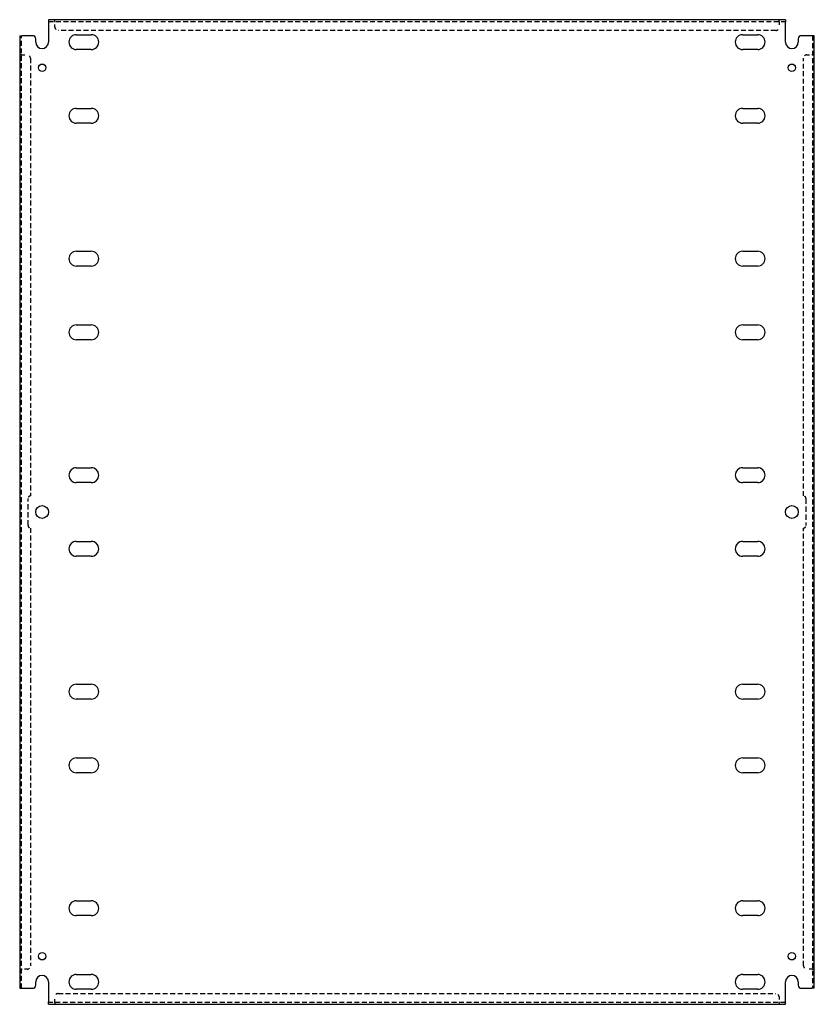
# Model space of a CAD drawing. Header units: inches. Extents: x 39.3 to 70.3, y 10.1 to 48.6.
import ezdxf

# ---------------------------------------------------------------- set-up
doc = ezdxf.new("R2010")
doc.units = ezdxf.units.IN
doc.header["$MEASUREMENT"] = 0
doc.linetypes.add('DASHED_SPACE', pattern=[0.2067, 0.1654, -0.0413])
doc.layers.add('Hidden Edges(ANSI)', color=7, linetype='DASHED_SPACE', lineweight=25)
doc.layers.add('Visible Edges(ANSI)', color=7, linetype='Continuous', lineweight=25)

msp = doc.modelspace()

# ---------------------------------------------------------------- linework, layer by layer
at = {"layer": 'Hidden Edges(ANSI)', "ltscale": 1.159087}
for p, q in [((40.401, 48.488), (69.151, 48.488)), ((69.151, 10.199), (40.401, 10.199))]:
    msp.add_line(p, q, dxfattribs=at)
at = {"layer": 'Hidden Edges(ANSI)', "ltscale": 0.129419}
for p, q in [((40.651, 48.488), (40.651, 48.556)), ((40.651, 48.488), (40.651, 48.556)), ((68.901, 48.488), (68.901, 48.556)), ((68.901, 48.488), (68.901, 48.556)), ((39.344, 47.181), (39.276, 47.181)), ((39.344, 47.181), (39.276, 47.181)), ((70.208, 47.181), (70.276, 47.181)), ((70.208, 47.181), (70.276, 47.181)), ((39.344, 11.506), (39.276, 11.506)), ((39.344, 11.506), (39.276, 11.506)), ((70.208, 11.506), (70.276, 11.506)), ((70.208, 11.506), (70.276, 11.506)), ((40.651, 10.199), (40.651, 10.131)), ((40.651, 10.199), (40.651, 10.131)), ((68.901, 10.199), (68.901, 10.131)), ((68.901, 10.199), (68.901, 10.131))]:
    msp.add_line(p, q, dxfattribs=at)
at = {"layer": 'Hidden Edges(ANSI)', "ltscale": 0.092649}
for p, q in [((40.651, 48.488), (40.651, 48.457)), ((68.901, 48.488), (68.901, 48.457)), ((39.344, 47.181), (39.375, 47.181)), ((70.208, 47.181), (70.177, 47.181)), ((39.344, 11.506), (39.375, 11.506)), ((70.208, 11.506), (70.177, 11.506)), ((40.651, 10.199), (40.651, 10.23)), ((68.901, 10.199), (68.901, 10.23))]:
    msp.add_line(p, q, dxfattribs=at)
at = {"layer": 'Hidden Edges(ANSI)', "ltscale": 0.369411}
for p, q in [((40.651, 48.263), (40.651, 48.457)), ((68.901, 48.457), (68.901, 48.263)), ((39.375, 47.181), (39.569, 47.181)), ((69.983, 47.181), (70.177, 47.181)), ((39.569, 11.506), (39.375, 11.506)), ((70.177, 11.506), (69.983, 11.506)), ((40.651, 10.23), (40.651, 10.424)), ((68.901, 10.424), (68.901, 10.23))]:
    msp.add_line(p, q, dxfattribs=at)
at = {"layer": 'Hidden Edges(ANSI)', "ltscale": 1.157795}
for p, q in [((68.776, 48.138), (40.776, 48.138)), ((40.776, 10.549), (68.776, 10.549))]:
    msp.add_line(p, q, dxfattribs=at)
at = {"layer": 'Hidden Edges(ANSI)', "ltscale": 1.160323}
for p, q in [((39.344, 10.756), (39.344, 47.931)), ((70.208, 47.931), (70.208, 10.756))]:
    msp.add_line(p, q, dxfattribs=at)
at = {"layer": 'Hidden Edges(ANSI)', "ltscale": 1.16434}
for p, q in [((39.694, 47.056), (39.694, 29.969)), ((69.858, 29.969), (69.858, 47.056)), ((39.694, 28.719), (39.694, 11.631)), ((69.858, 11.631), (69.858, 28.719))]:
    msp.add_line(p, q, dxfattribs=at)
at = {"layer": 'Hidden Edges(ANSI)', "ltscale": 1.28568}
for p, q in [((39.601, 28.812), (39.601, 29.875)), ((69.952, 29.875), (69.952, 28.812))]:
    msp.add_line(p, q, dxfattribs=at)
at = {"layer": 'Hidden Edges(ANSI)', "ltscale": 0.373886}
for centre, start, end in [((40.776, 48.263), 180, 270), ((68.776, 48.263), 270, 0), ((39.569, 47.056), 0, 90), ((69.983, 47.056), 90, 180), ((39.569, 11.631), 270, 0), ((69.983, 11.631), 180, 270), ((40.776, 10.424), 90, 180), ((68.776, 10.424), 0, 90)]:
    msp.add_arc(centre, 0.125, start, end, dxfattribs=at)
at = {"layer": 'Hidden Edges(ANSI)', "ltscale": 0.279642}
for centre, start, end in [((39.694, 29.875), 90, 180), ((69.858, 29.875), 0, 90), ((39.694, 28.812), 180, 270), ((69.858, 28.812), 270, 0)]:
    msp.add_arc(centre, 0.0935, start, end, dxfattribs=at)
at = {"layer": 'Visible Edges(ANSI)'}
for p, q in [((69.151, 48.556), (40.401, 48.556)), ((40.401, 48.556), (40.401, 48.457)), ((40.401, 48.457), (40.401, 47.681)), ((69.151, 48.556), (69.151, 48.457)), ((69.151, 47.681), (69.151, 48.457)), ((39.276, 47.931), (39.375, 47.931)), ((39.276, 47.931), (39.276, 10.756)), ((39.776, 47.931), (39.375, 47.931)), ((39.901, 47.681), (39.901, 47.806)), ((41.485, 47.971), (42.067, 47.971)), ((67.485, 47.971), (68.067, 47.971)), ((69.651, 47.806), (69.651, 47.681)), ((70.177, 47.931), (69.776, 47.931)), ((70.276, 47.931), (70.177, 47.931)), ((70.276, 10.756), (70.276, 47.931)), ((42.067, 47.391), (41.485, 47.391)), ((68.067, 47.391), (67.485, 47.391)), ((41.485, 45.096), (42.067, 45.096)), ((67.485, 45.096), (68.067, 45.096)), ((42.067, 44.516), (41.485, 44.516)), ((68.067, 44.516), (67.485, 44.516)), ((41.485, 39.521), (42.067, 39.521)), ((67.485, 39.521), (68.067, 39.521)), ((42.067, 38.941), (41.485, 38.941)), ((68.067, 38.941), (67.485, 38.941)), ((41.485, 36.646), (42.067, 36.646)), ((67.485, 36.646), (68.067, 36.646)), ((42.067, 36.066), (41.485, 36.066)), ((68.067, 36.066), (67.485, 36.066)), ((41.485, 31.071), (42.067, 31.071)), ((67.485, 31.071), (68.067, 31.071)), ((42.067, 30.491), (41.485, 30.491)), ((68.067, 30.491), (67.485, 30.491)), ((41.485, 28.196), (42.067, 28.196)), ((67.485, 28.196), (68.067, 28.196)), ((42.067, 27.616), (41.485, 27.616)), ((68.067, 27.616), (67.485, 27.616)), ((41.485, 22.621), (42.067, 22.621)), ((67.485, 22.621), (68.067, 22.621)), ((42.067, 22.041), (41.485, 22.041)), ((68.067, 22.041), (67.485, 22.041)), ((41.485, 19.746), (42.067, 19.746)), ((67.485, 19.746), (68.067, 19.746)), ((42.067, 19.166), (41.485, 19.166)), ((68.067, 19.166), (67.485, 19.166)), ((41.485, 14.171), (42.067, 14.171)), ((67.485, 14.171), (68.067, 14.171)), ((42.067, 13.591), (41.485, 13.591)), ((68.067, 13.591), (67.485, 13.591)), ((41.485, 11.296), (42.067, 11.296)), ((67.485, 11.296), (68.067, 11.296)), ((39.901, 10.881), (39.901, 11.006)), ((40.401, 11.006), (40.401, 10.23)), ((69.151, 10.23), (69.151, 11.006)), ((69.651, 11.006), (69.651, 10.881)), ((39.276, 10.756), (39.375, 10.756)), ((39.375, 10.756), (39.776, 10.756)), ((42.067, 10.716), (41.485, 10.716)), ((68.067, 10.716), (67.485, 10.716)), ((69.776, 10.756), (70.177, 10.756)), ((70.276, 10.756), (70.177, 10.756)), ((40.401, 10.131), (40.401, 10.23)), ((40.401, 10.131), (69.151, 10.131)), ((69.151, 10.131), (69.151, 10.23))]:
    msp.add_line(p, q, dxfattribs=at)
for centre, radius in [((40.151, 46.681), 0.145), ((69.401, 46.681), 0.145), ((40.151, 29.344), 0.25), ((69.401, 29.344), 0.25), ((40.151, 12.006), 0.145), ((69.401, 12.006), 0.145)]:
    msp.add_circle(centre, radius, dxfattribs=at)
for centre, radius, start, end in [((39.776, 47.806), 0.125, 0, 90), ((40.151, 47.681), 0.25, 180, 0), ((41.485, 47.681), 0.29, 90, 270), ((42.067, 47.681), 0.29, 270, 90), ((67.485, 47.681), 0.29, 90, 270), ((68.067, 47.681), 0.29, 270, 90), ((69.401, 47.681), 0.25, 180, 0), ((69.776, 47.806), 0.125, 90, 180), ((41.485, 44.806), 0.29, 90, 270), ((42.067, 44.806), 0.29, 270, 90), ((67.485, 44.806), 0.29, 90, 270), ((68.067, 44.806), 0.29, 270, 90), ((41.485, 39.231), 0.29, 90, 270), ((42.067, 39.231), 0.29, 270, 90), ((67.485, 39.231), 0.29, 90, 270), ((68.067, 39.231), 0.29, 270, 90), ((41.485, 36.356), 0.29, 90, 270), ((42.067, 36.356), 0.29, 270, 90), ((67.485, 36.356), 0.29, 90, 270), ((68.067, 36.356), 0.29, 270, 90), ((41.485, 30.781), 0.29, 90, 270), ((42.067, 30.781), 0.29, 270, 90), ((67.485, 30.781), 0.29, 90, 270), ((68.067, 30.781), 0.29, 270, 90), ((41.485, 27.906), 0.29, 90, 270), ((42.067, 27.906), 0.29, 270, 90), ((67.485, 27.906), 0.29, 90, 270), ((68.067, 27.906), 0.29, 270, 90), ((41.485, 22.331), 0.29, 90, 270), ((42.067, 22.331), 0.29, 270, 90), ((67.485, 22.331), 0.29, 90, 270), ((68.067, 22.331), 0.29, 270, 90), ((41.485, 19.456), 0.29, 90, 270), ((42.067, 19.456), 0.29, 270, 90), ((67.485, 19.456), 0.29, 90, 270), ((68.067, 19.456), 0.29, 270, 90), ((41.485, 13.881), 0.29, 90, 270), ((42.067, 13.881), 0.29, 270, 90), ((67.485, 13.881), 0.29, 90, 270), ((68.067, 13.881), 0.29, 270, 90), ((40.151, 11.006), 0.25, 0, 180), ((41.485, 11.006), 0.29, 90, 270), ((42.067, 11.006), 0.29, 270, 90), ((67.485, 11.006), 0.29, 90, 270), ((68.067, 11.006), 0.29, 270, 90), ((69.401, 11.006), 0.25, 0, 180), ((39.776, 10.881), 0.125, 270, 0), ((69.776, 10.881), 0.125, 180, 270)]:
    msp.add_arc(centre, radius, start, end, dxfattribs=at)

doc.saveas('drawing.dxf')
